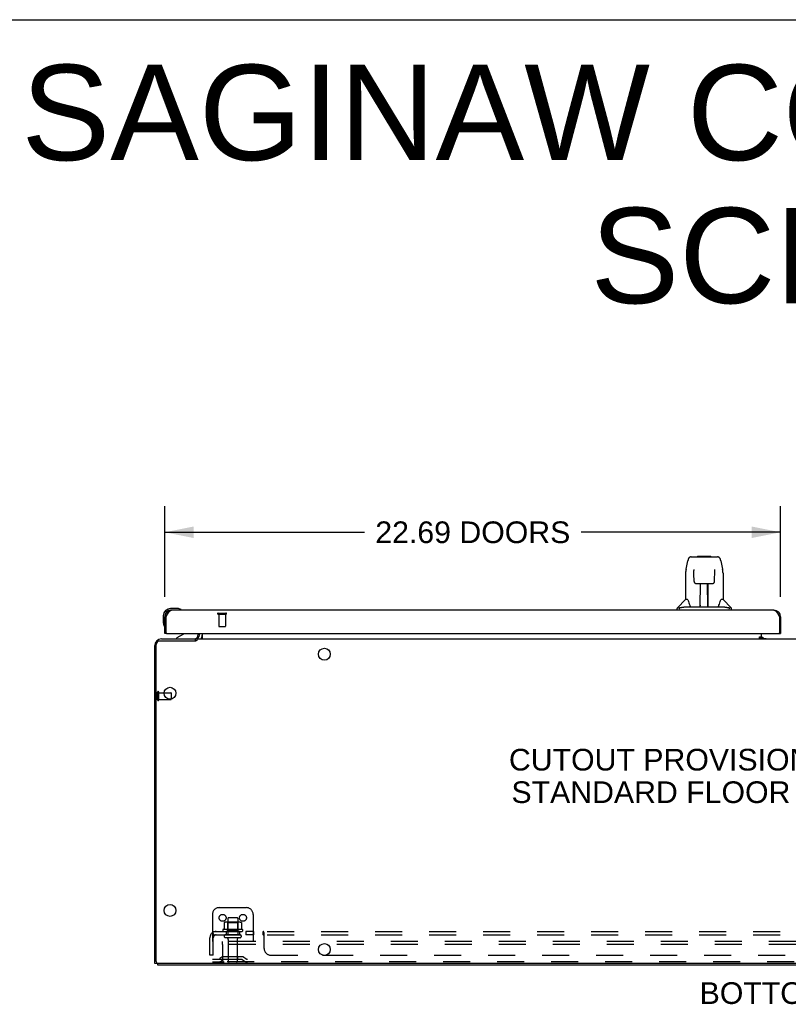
# Model space of a CAD drawing. Header units: inches. Extents: x 0 to 181, y 0 to 117.
# Tile 91 of 92: x 90 to 119, y 81 to 117. Entities that reach past the tile are written whole.
import ezdxf

# ---------------------------------------------------------------- set-up
doc = ezdxf.new("R2010")
doc.units = ezdxf.units.IN
doc.header["$LTSCALE"] = 9.946809
doc.header["$MEASUREMENT"] = 0
doc.linetypes.add('HIDDEN', pattern=[0.2, 0.1, -0.1])
doc.layers.get('0').update_dxf_attribs({"linetype": 'CONTINUOUS'})
for name, color, linetype in [('02___PRT_ALL_AXES', 7, 'CONTINUOUS'), ('DEFAULT_2', 8, 'HIDDEN'), ('DIMENSIONS', 7, 'CONTINUOUS')]:
    doc.layers.add(name, color=color, linetype=linetype)
doc.styles.get("Standard").update_dxf_attribs({"font": 'arial.ttf'})
doc.dimstyles.new('DIMSTYLE_1', dxfattribs={"dimtxt": 0.797872, "dimasz": 1.06383, "dimexe": 0.09, "dimexo": 0.07, "dimgap": 0.0375, "dimtad": 0, "dimtih": 1, "dimtoh": 1, "dimzin": 4, "dimdsep": 46, "dimtxsty": 'Standard', "dimblk": '_FILLED', "dimblk1": '_FILLED', "dimblk2": '_FILLED', "dimcen": 0.09, "dimazin": 1, "dimtfac": 1, "dimtofl": 0, "dimtmove": 0, "dimatfit": 3, "dimldrblk": '_FILLED', "dimfxl": 1, "dimtolj": 1, "dimtzin": 4, "dimarcsym": 0})

# ---------------------------------------------------------------- blocks, each defined once
blk = doc.blocks.new('_FILLED')
at = {"color": 0, "linetype": 'ByBlock'}
blk.add_solid([(0, 0), (-1, 0.2), (-1, -0.2)], dxfattribs=at)
blk = doc.blocks.new('*D18')
at = {"layer": 'DIMENSIONS', "color": 2, "linetype": 'Continuous'}
for p, q in [((95.778, 95.773), (95.778, 99.102)), ((118.465, 95.773), (118.465, 99.102)), ((95.778, 98.145), (103.134, 98.145)), ((118.465, 98.145), (111.11, 98.145))]:
    blk.add_line(p, q, dxfattribs=at)
at = {"layer": 'DIMENSIONS', "color": 2, "linetype": 'Continuous', "xscale": 1.0638297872, "yscale": 1.0638297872, "zscale": 1.0638297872, "rotation": 180}
blk.add_blockref('_FILLED', (95.778, 98.145), dxfattribs=at)
at = {"layer": 'DIMENSIONS', "color": 2, "linetype": 'Continuous', "xscale": 1.0638297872, "yscale": 1.0638297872, "zscale": 1.0638297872}
blk.add_blockref('_FILLED', (118.465, 98.145), dxfattribs=at)
at = {"layer": 'DIMENSIONS', "color": 2, "linetype": 'Continuous', "insert": (107.122, 98.544), "char_height": 0.79787, "width": 7.17788, "attachment_point": 2, "line_spacing_factor": 0.9}
blk.add_mtext('22.69 DOORS', dxfattribs=at)

msp = doc.modelspace()

# ---------------------------------------------------------------- linework, layer by layer
at = {"color": 7, "linetype": 'Continuous'}
for p, q in [((0, 117.021), (180.851, 117.021)), ((115.168, 97.244), (116.052, 97.244)), ((115.255, 97.244), (115.253, 97.244)), ((115.415, 97.263), (115.395, 97.244)), ((115.415, 97.263), (115.891, 97.263)), ((115.891, 97.263), (115.911, 97.244)), ((116.052, 97.244), (116.138, 97.244)), ((114.979, 96.784), (115.044, 97.089)), ((116.262, 97.089), (116.327, 96.784)), ((114.964, 96.641), (114.964, 95.669)), ((115.265, 96.769), (115.265, 96.767)), ((115.265, 96.767), (115.265, 96.763)), ((115.265, 96.763), (115.265, 96.759)), ((115.265, 96.759), (115.265, 96.751)), ((115.265, 96.751), (115.266, 96.743)), ((115.268, 96.62), (115.266, 96.743)), ((115.273, 96.337), (115.268, 96.62)), ((116.033, 96.337), (116.04, 96.747)), ((116.04, 96.747), (116.041, 96.756)), ((116.041, 96.761), (116.041, 96.765)), ((116.041, 96.756), (116.041, 96.761)), ((116.342, 96.64), (116.342, 95.669)), ((115.353, 96.26), (115.473, 96.26)), ((115.504, 95.413), (115.518, 96.261)), ((115.511, 95.844), (115.511, 96.261)), ((115.779, 95.393), (115.764, 96.261)), ((115.795, 95.393), (115.795, 96.261)), ((115.833, 96.26), (115.953, 96.26)), ((115.515, 96.035), (115.511, 96.035)), ((115.514, 96.023), (115.511, 96.023)), ((115.795, 96.035), (115.768, 96.035)), ((115.795, 96.023), (115.768, 96.023)), ((115.772, 95.795), (115.795, 95.795)), ((115.795, 95.791), (115.772, 95.791)), ((114.958, 95.663), (114.661, 95.366)), ((114.801, 95.366), (114.733, 95.366)), ((114.926, 95.393), (116.38, 95.393)), ((115.037, 95.669), (114.964, 95.669)), ((115.505, 95.465), (115.504, 95.439)), ((115.511, 95.393), (115.511, 95.398)), ((115.778, 95.439), (115.778, 95.465)), ((116.342, 95.669), (116.269, 95.669)), ((116.348, 95.663), (116.645, 95.366)), ((116.573, 95.366), (116.504, 95.366)), ((95.718, 95.072), (95.718, 94.816)), ((95.778, 95.072), (95.778, 95.029)), ((95.778, 95.029), (95.82, 95.029)), ((96.237, 95.335), (95.981, 95.335)), ((96.024, 95.275), (95.981, 95.275)), ((96.275, 95.332), (96.237, 95.335)), ((96.373, 95.289), (96.373, 95.289)), ((114.649, 95.275), (114.649, 95.338)), ((116.657, 95.275), (116.657, 95.338)), ((118.465, 95.029), (118.423, 95.029)), ((95.718, 94.816), (95.721, 94.778)), ((95.763, 94.687), (95.764, 94.683)), ((95.764, 94.683), (95.764, 94.682)), ((95.84, 94.421), (95.778, 94.421)), ((96.458, 94.394), (96.22, 94.256)), ((97.007, 94.421), (97.007, 94.374)), ((97.153, 94.421), (97.153, 94.246)), ((117.689, 94.247), (117.689, 94.297)), ((117.689, 94.297), (117.757, 94.297)), ((117.757, 94.252), (117.757, 94.421)), ((117.828, 94.228), (117.764, 94.292)), ((118.403, 94.421), (118.465, 94.421)), ((95.455, 82.332), (95.455, 94.01)), ((96.91, 94.14), (95.585, 94.14)), ((96.22, 94.217), (96.22, 94.256)), ((96.902, 94.14), (96.902, 94.217)), ((96.955, 94.217), (96.955, 94.167)), ((96.955, 94.217), (141.85, 94.217)), ((117.757, 94.247), (117.689, 94.247)), ((117.757, 94.217), (117.757, 94.247)), ((96.007, 92.227), (96.007, 92.003)), ((95.507, 82.269), (95.403, 82.269)), ((95.507, 82.27), (95.507, 82.217)), ((143.288, 82.269), (95.517, 82.269))]:
    msp.add_line(p, q, dxfattribs=at)
at = {"color": 3, "linetype": 'Continuous'}
for p, q in [((95.778, 94.421), (95.778, 95.029)), ((95.82, 95.029), (95.833, 95.053)), ((95.82, 94.441), (95.82, 95.029)), ((95.833, 95.053), (95.839, 95.065)), ((95.839, 95.065), (95.846, 95.077)), ((118.219, 95.275), (96.024, 95.275)), ((118.388, 95.094), (118.395, 95.083)), ((118.395, 95.083), (118.401, 95.071)), ((118.401, 95.071), (118.407, 95.059)), ((118.407, 95.059), (118.417, 95.041)), ((118.417, 95.041), (118.423, 95.029)), ((118.423, 95.029), (118.423, 94.441)), ((118.465, 95.029), (118.465, 94.421)), ((95.84, 94.421), (118.403, 94.421)), ((97.049, 94.36), (97.049, 94.421)), ((95.403, 82.269), (95.403, 93.971)), ((95.649, 94.217), (96.906, 94.217)), ((117.689, 94.252), (117.757, 94.252)), ((117.757, 94.228), (117.928, 94.228)), ((101.587, 82.571), (101.719, 82.571)), ((95.507, 82.217), (143.299, 82.217))]:
    msp.add_line(p, q, dxfattribs=at)
at = {"color": 7, "linetype": 'Continuous'}
for points in [[(115.168, 97.244), (115.165, 97.244), (115.152, 97.242), (115.139, 97.239), (115.126, 97.234), (115.115, 97.227), (115.105, 97.219), (115.095, 97.21), (115.087, 97.2), (115.08, 97.19), (115.074, 97.178), (115.068, 97.166), (115.062, 97.152), (115.057, 97.137), (115.052, 97.121), (115.047, 97.102), (115.044, 97.089)], [(116.262, 97.089), (116.259, 97.102), (116.254, 97.121), (116.249, 97.138), (116.244, 97.153), (116.238, 97.166), (116.232, 97.179), (116.225, 97.19), (116.218, 97.201), (116.21, 97.211), (116.201, 97.219), (116.19, 97.227), (116.179, 97.234), (116.167, 97.239), (116.154, 97.242), (116.14, 97.244), (116.138, 97.244)], [(114.979, 96.784), (114.973, 96.753), (114.968, 96.713), (114.965, 96.674), (114.964, 96.641)], [(115.265, 96.772), (115.265, 96.773), (115.265, 96.773), (115.265, 96.772), (115.265, 96.772), (115.265, 96.771), (115.265, 96.77), (115.265, 96.769)], [(116.041, 96.765), (116.041, 96.768), (116.041, 96.77), (116.041, 96.771), (116.041, 96.772), (116.041, 96.772), (116.041, 96.773)], [(116.342, 96.64), (116.341, 96.674), (116.338, 96.714), (116.333, 96.754), (116.327, 96.784)], [(115.273, 96.337), (115.274, 96.324), (115.278, 96.312), (115.283, 96.3), (115.29, 96.289), (115.299, 96.28), (115.309, 96.272), (115.32, 96.266), (115.331, 96.262), (115.343, 96.26), (115.352, 96.26)], [(115.473, 96.26), (115.477, 96.26), (115.485, 96.26), (115.494, 96.26), (115.502, 96.26), (115.509, 96.261)], [(115.509, 96.261), (115.797, 96.261), (115.805, 96.26), (115.813, 96.26), (115.821, 96.26), (115.83, 96.26), (115.833, 96.26)], [(115.954, 96.26), (115.964, 96.26), (115.976, 96.263), (115.987, 96.267), (115.998, 96.273), (116.008, 96.281), (116.017, 96.29), (116.024, 96.301), (116.029, 96.313), (116.032, 96.325), (116.033, 96.337)], [(114.73, 95.338), (114.729, 95.339), (114.727, 95.339), (114.726, 95.34), (114.725, 95.341), (114.725, 95.342), (114.724, 95.343), (114.723, 95.344), (114.722, 95.346), (114.722, 95.347), (114.722, 95.348), (114.721, 95.349), (114.721, 95.351), (114.721, 95.352), (114.721, 95.354), (114.722, 95.355), (114.723, 95.357), (114.723, 95.358), (114.724, 95.36), (114.726, 95.361), (114.727, 95.362), (114.728, 95.363), (114.73, 95.364), (114.731, 95.365), (114.733, 95.366)], [(114.801, 95.366), (114.801, 95.366), (114.801, 95.367), (114.801, 95.367), (114.8, 95.368), (114.8, 95.368), (114.8, 95.369), (114.8, 95.369), (114.8, 95.37), (114.8, 95.371), (114.801, 95.371), (114.801, 95.372), (114.802, 95.373), (114.803, 95.374), (114.803, 95.374), (114.804, 95.375), (114.805, 95.376), (114.806, 95.376), (114.807, 95.377), (114.808, 95.377), (114.81, 95.377), (114.811, 95.378), (114.812, 95.378), (114.813, 95.379), (114.814, 95.379), (114.815, 95.38), (114.816, 95.38), (114.818, 95.38), (114.819, 95.381), (114.821, 95.381), (114.822, 95.381), (114.823, 95.382), (114.825, 95.382), (114.827, 95.383), (114.828, 95.383), (114.83, 95.383), (114.832, 95.384), (114.834, 95.384), (114.836, 95.385), (114.838, 95.385), (114.839, 95.385), (114.841, 95.386), (114.843, 95.386), (114.846, 95.387), (114.848, 95.387), (114.85, 95.387), (114.852, 95.388), (114.854, 95.388), (114.857, 95.388), (114.859, 95.389), (114.862, 95.389), (114.865, 95.389), (114.868, 95.39), (114.871, 95.39), (114.874, 95.391), (114.877, 95.391), (114.881, 95.391), (114.884, 95.392), (114.888, 95.392), (114.892, 95.392), (114.896, 95.392), (114.901, 95.393), (114.906, 95.393), (114.91, 95.393), (114.915, 95.393), (114.921, 95.393), (114.926, 95.393)], [(115.034, 95.669), (115.04, 95.659), (115.053, 95.63), (115.068, 95.595), (115.084, 95.552), (115.1, 95.504), (115.114, 95.457)], [(115.114, 95.457), (115.117, 95.448), (115.122, 95.436), (115.127, 95.425), (115.132, 95.417)], [(115.132, 95.417), (115.137, 95.409), (115.143, 95.403), (115.15, 95.398), (115.157, 95.395), (115.164, 95.393), (115.167, 95.393)], [(116.139, 95.393), (116.141, 95.393), (116.149, 95.395), (116.156, 95.398), (116.163, 95.403), (116.168, 95.409), (116.174, 95.416)], [(116.174, 95.416), (116.179, 95.425), (116.184, 95.435), (116.189, 95.448), (116.192, 95.457)], [(116.192, 95.457), (116.206, 95.503), (116.221, 95.551), (116.237, 95.593), (116.252, 95.629), (116.266, 95.658), (116.272, 95.669)], [(116.38, 95.393), (116.385, 95.393), (116.39, 95.393), (116.396, 95.393), (116.4, 95.393), (116.405, 95.393), (116.409, 95.392), (116.414, 95.392), (116.418, 95.392), (116.422, 95.392), (116.425, 95.391), (116.429, 95.391), (116.432, 95.391), (116.435, 95.39), (116.438, 95.39), (116.441, 95.389), (116.444, 95.389), (116.446, 95.389), (116.449, 95.388), (116.451, 95.388), (116.454, 95.388), (116.456, 95.387), (116.458, 95.387), (116.46, 95.387), (116.462, 95.386), (116.464, 95.386), (116.466, 95.385), (116.468, 95.385), (116.47, 95.385), (116.472, 95.384), (116.474, 95.384), (116.476, 95.383), (116.478, 95.383), (116.479, 95.383), (116.481, 95.382), (116.482, 95.382), (116.484, 95.381), (116.485, 95.381), (116.487, 95.381), (116.488, 95.38), (116.489, 95.38), (116.491, 95.38), (116.492, 95.379), (116.493, 95.379), (116.494, 95.378), (116.495, 95.378), (116.496, 95.377), (116.497, 95.377), (116.498, 95.377), (116.5, 95.376), (116.5, 95.376), (116.501, 95.375), (116.502, 95.374), (116.503, 95.374), (116.504, 95.373), (116.505, 95.372), (116.505, 95.371), (116.506, 95.371), (116.506, 95.37), (116.506, 95.369), (116.506, 95.369), (116.506, 95.368), (116.506, 95.368), (116.505, 95.367), (116.505, 95.367), (116.505, 95.366), (116.504, 95.366)], [(116.573, 95.366), (116.575, 95.365), (116.576, 95.364), (116.578, 95.363), (116.579, 95.362), (116.581, 95.361), (116.582, 95.359), (116.583, 95.358), (116.584, 95.356), (116.584, 95.355), (116.585, 95.353), (116.585, 95.351), (116.585, 95.35), (116.584, 95.348), (116.584, 95.347), (116.583, 95.346), (116.583, 95.344), (116.582, 95.343), (116.581, 95.342), (116.58, 95.341), (116.579, 95.34), (116.577, 95.339), (116.576, 95.338)], [(96.373, 95.289), (96.371, 95.289), (96.37, 95.289), (96.366, 95.29)], [(114.754, 95.322), (114.747, 95.326), (114.741, 95.33), (114.735, 95.334), (114.73, 95.338)], [(116.576, 95.338), (116.571, 95.334), (116.565, 95.33), (116.558, 95.326), (116.552, 95.322)], [(95.764, 94.682), (95.765, 94.681), (95.765, 94.68)], [(96.938, 94.153), (96.935, 94.152), (96.933, 94.151), (96.932, 94.151), (96.93, 94.15), (96.928, 94.149), (96.926, 94.148), (96.924, 94.147), (96.921, 94.146), (96.919, 94.145), (96.917, 94.144), (96.914, 94.143), (96.912, 94.141), (96.91, 94.14)], [(96.955, 94.167), (96.954, 94.165), (96.953, 94.163), (96.951, 94.162), (96.95, 94.16), (96.949, 94.159), (96.947, 94.158), (96.946, 94.157), (96.945, 94.156), (96.944, 94.155), (96.943, 94.154), (96.941, 94.154), (96.94, 94.153), (96.939, 94.153), (96.938, 94.153)], [(97.121, 94.219), (97.12, 94.218), (97.119, 94.218), (97.117, 94.217), (97.116, 94.217)], [(97.131, 94.229), (97.129, 94.227), (97.128, 94.226), (97.127, 94.224), (97.125, 94.222), (97.124, 94.221), (97.123, 94.22), (97.121, 94.219)], [(97.125, 94.222), (97.124, 94.221), (97.123, 94.22)], [(97.131, 94.229), (97.129, 94.227), (97.128, 94.226)], [(97.137, 94.239), (97.136, 94.237), (97.134, 94.235), (97.133, 94.233), (97.131, 94.229)], [(97.143, 94.244), (97.142, 94.243), (97.14, 94.242), (97.139, 94.24), (97.137, 94.239), (97.136, 94.237), (97.134, 94.235), (97.133, 94.233)], [(97.153, 94.246), (97.152, 94.246), (97.15, 94.246), (97.148, 94.246), (97.147, 94.246), (97.145, 94.245), (97.143, 94.244), (97.142, 94.243), (97.14, 94.242), (97.139, 94.24)], [(97.152, 94.246), (97.15, 94.246), (97.148, 94.246), (97.147, 94.246), (97.145, 94.245)]]:
    msp.add_lwpolyline(points, dxfattribs=at)
at = {"color": 3, "linetype": 'Continuous'}
for points in [[(95.846, 95.077), (95.852, 95.089), (95.855, 95.094), (95.858, 95.1), (95.861, 95.106), (95.865, 95.112), (95.868, 95.117), (95.871, 95.123), (95.874, 95.129), (95.877, 95.134), (95.881, 95.14), (95.884, 95.145), (95.887, 95.15), (95.89, 95.155), (95.893, 95.161), (95.897, 95.166), (95.9, 95.171), (95.903, 95.176), (95.906, 95.18), (95.909, 95.185), (95.913, 95.19), (95.916, 95.194), (95.919, 95.199), (95.922, 95.203), (95.925, 95.207), (95.929, 95.211), (95.932, 95.215), (95.935, 95.219), (95.938, 95.223), (95.941, 95.227), (95.945, 95.23), (95.948, 95.234), (95.951, 95.237), (95.954, 95.24), (95.957, 95.243), (95.961, 95.246), (95.964, 95.249), (95.967, 95.252), (95.97, 95.254), (95.973, 95.256), (95.977, 95.259), (95.98, 95.261), (95.983, 95.263), (95.986, 95.265), (95.989, 95.266), (95.992, 95.268), (95.996, 95.269), (95.999, 95.271), (96.002, 95.272), (96.005, 95.273), (96.008, 95.273), (96.012, 95.274), (96.015, 95.275), (96.018, 95.275), (96.021, 95.275), (96.024, 95.275)], [(118.219, 95.275), (118.222, 95.275), (118.225, 95.275), (118.229, 95.275), (118.232, 95.274), (118.235, 95.273), (118.238, 95.273), (118.241, 95.272), (118.245, 95.271), (118.248, 95.269), (118.251, 95.268), (118.254, 95.266), (118.257, 95.265), (118.26, 95.263), (118.264, 95.261), (118.267, 95.259), (118.27, 95.256), (118.273, 95.254), (118.276, 95.252), (118.28, 95.249), (118.283, 95.246), (118.286, 95.243), (118.289, 95.24), (118.292, 95.237), (118.296, 95.234), (118.299, 95.23), (118.302, 95.227), (118.305, 95.223), (118.308, 95.219), (118.312, 95.215), (118.315, 95.211), (118.318, 95.207), (118.321, 95.203), (118.324, 95.199), (118.328, 95.194), (118.331, 95.19), (118.334, 95.185), (118.337, 95.18), (118.34, 95.176), (118.344, 95.171), (118.347, 95.166), (118.35, 95.161), (118.353, 95.155), (118.356, 95.15), (118.36, 95.145), (118.363, 95.14), (118.366, 95.134), (118.369, 95.129), (118.372, 95.123), (118.376, 95.117), (118.379, 95.112), (118.382, 95.106), (118.385, 95.1), (118.388, 95.094)]]:
    msp.add_lwpolyline(points, dxfattribs=at)
at = {"color": 7, "linetype": 'Continuous'}
for centre in [(101.653, 93.655), (95.965, 92.217), (95.965, 84.217), (101.653, 82.78)]:
    msp.add_circle(centre, 0.219, dxfattribs=at)
for centre, radius, start, end in [((114.688, 95.338), 0.0394, 135, 180), ((114.972, 95.649), 0.0197, 90, 135), ((115.523, 95.413), 0.0197, 179, 270), ((115.523, 95.413), 0.0197, 260.739, 269.9232), ((115.759, 95.413), 0.0197, 270, 1), ((115.759, 95.413), 0.0197, 270.0771, 272.6469), ((116.334, 95.649), 0.0197, 45, 90), ((116.618, 95.338), 0.0394, 0, 45), ((95.981, 95.072), 0.263, 90, 180), ((95.981, 95.072), 0.203, 90, 180), ((96.237, 95.085), 0.25, 59.1101, 90), ((96.358, 95.29), 0.015, 270, 353.6204), ((96.358, 95.287), 0.015, 6.3796, 59.1101), ((95.968, 94.816), 0.25, 180, 210.8899), ((95.766, 94.695), 0.015, 210.8899, 263.6204), ((95.763, 94.695), 0.015, 276.3796, 360), ((96.408, 94.481), 0.1, 300.092, 323.4532), ((96.85, 94.374), 0.157, 270, 360), ((96.906, 94.36), 0.246, 324.6629, 360), ((95.585, 94.01), 0.13, 90, 180), ((95.997, 92.227), 0.01, 360, 90), ((95.517, 82.332), 0.0625, 180, 270)]:
    msp.add_arc(centre, radius, start, end, dxfattribs=at)
at = {"color": 3, "linetype": 'Continuous'}
for centre, radius, start, end in [((96.024, 95.029), 0.246, 90, 180), ((118.219, 95.029), 0.246, 0, 90), ((95.84, 94.441), 0.02, 180, 270), ((96.906, 94.36), 0.142, 270, 360), ((117.872, 94.332), 0.115, 192.8571, 244.7498), ((118.403, 94.441), 0.02, 270, 360), ((95.649, 93.971), 0.246, 90, 180)]:
    msp.add_arc(centre, radius, start, end, dxfattribs=at)
at = {"color": 7, "linetype": 'Continuous'}
for centre, start_param, end_param in [((115.503, 95.433), -1.369355, -1.26493), ((115.779, 95.433), -1.875951, -1.570796)]:
    msp.add_ellipse(centre, major_axis=(0.0394, 0), ratio=1, start_param=start_param, end_param=end_param, dxfattribs=at)
at = {"layer": '02___PRT_ALL_AXES', "color": 8, "linetype": 'HIDDEN'}
for p, q in [((97.758, 95.128), (97.758, 94.681)), ((97.758, 95.128), (98.006, 95.128)), ((98.006, 95.128), (98.006, 94.681)), ((95.55, 91.989), (95.55, 92.237)), ((95.55, 92.237), (95.748, 92.237)), ((95.55, 91.989), (95.997, 91.989)), ((98.095, 83.916), (98.095, 83.321)), ((98.461, 83.916), (98.461, 83.321)), ((98.634, 83.516), (97.922, 83.516)), ((97.944, 83.446), (98.028, 83.446)), ((98.028, 83.446), (98.028, 83.321)), ((98.528, 83.446), (98.028, 83.446)), ((98.528, 83.446), (98.528, 83.321)), ((98.528, 83.446), (98.612, 83.446)), ((98.756, 83.446), (98.756, 83.321)), ((99.037, 83.446), (98.756, 83.446)), ((99.037, 83.446), (99.037, 83.321)), ((98.528, 83.321), (98.028, 83.321)), ((98.112, 83.153), (98.112, 82.351)), ((98.444, 83.153), (98.444, 82.351)), ((99.037, 83.321), (98.756, 83.321))]:
    msp.add_line(p, q, dxfattribs=at)
at = {"layer": '02___PRT_ALL_AXES', "color": 3, "linetype": 'Continuous'}
msp.add_line((117.928, 94.228), (117.928, 94.217), dxfattribs=at)
at = {"layer": '02___PRT_ALL_AXES', "color": 7, "linetype": 'Continuous'}
msp.add_line((95.748, 92.237), (95.997, 92.237), dxfattribs=at)
for start, end in [(175.1015, 175.7578), (170.8498, 171.3733)]:
    msp.add_arc((95.981, 95.072), 0.263, start, end, dxfattribs=at)
at = {"layer": '02___PRT_ALL_AXES', "color": 8, "linetype": 'HIDDEN'}
for centre, radius, start, end in [((97.944, 83.485), 0.0384, 124.4497, 270), ((98.278, 82.916), 0.698, 117.6814, 120.6631), ((98.278, 82.916), 0.698, 59.3369, 62.3186), ((98.612, 83.485), 0.0384, 270, 55.5503)]:
    msp.add_arc(centre, radius, start, end, dxfattribs=at)
at = {"layer": 'DEFAULT_2', "color": 8, "linetype": 'HIDDEN'}
for p, q in [((97.74, 95.171), (98.024, 95.171)), ((97.74, 95.128), (98.024, 95.128)), ((97.768, 94.671), (97.996, 94.671)), ((95.507, 91.971), (95.507, 92.255)), ((95.55, 91.971), (95.55, 92.255)), ((96.007, 91.999), (96.007, 92.003)), ((97.778, 84.321), (98.778, 84.321)), ((97.528, 84.071), (97.528, 82.321)), ((97.959, 83.761), (97.959, 83.543)), ((98.534, 83.782), (98.022, 83.782)), ((98.094, 83.762), (98.074, 83.782)), ((98.094, 83.466), (98.094, 83.762)), ((98.461, 83.762), (98.094, 83.762)), ((98.431, 83.946), (98.125, 83.946)), ((98.461, 83.762), (98.481, 83.782)), ((98.461, 83.466), (98.461, 83.762)), ((98.597, 83.761), (98.597, 83.543)), ((99.028, 84.071), (99.028, 82.321)), ((97.559, 83.321), (97.559, 83.446)), ((97.559, 83.446), (141.247, 83.446)), ((98.094, 83.466), (98.074, 83.446)), ((98.461, 83.466), (98.094, 83.466)), ((98.461, 83.466), (98.481, 83.446)), ((99.399, 83.321), (99.399, 83.446)), ((99.4, 83.446), (99.399, 83.446)), ((99.405, 83.444), (99.403, 83.445)), ((97.434, 82.571), (97.434, 83.209)), ((97.521, 83.392), (97.6, 83.296)), ((97.559, 83.321), (141.247, 83.321)), ((97.559, 82.571), (97.559, 83.209)), ((97.903, 82.967), (97.903, 83.071)), ((140.903, 83.071), (97.903, 83.071)), ((98.542, 83.215), (98.013, 83.215)), ((99.414, 83.307), (99.412, 83.311)), ((99.434, 83.296), (99.432, 83.295)), ((99.434, 82.821), (99.434, 83.392)), ((97.903, 82.967), (97.903, 82.381)), ((140.903, 82.967), (97.903, 82.967)), ((97.559, 82.571), (97.434, 82.571)), ((97.528, 82.425), (99.028, 82.425)), ((97.528, 82.321), (97.963, 82.321)), ((97.871, 82.494), (97.803, 82.445)), ((97.932, 82.409), (97.864, 82.36)), ((98.618, 82.515), (97.937, 82.515)), ((98.618, 82.411), (97.937, 82.411)), ((140.843, 82.321), (97.963, 82.321)), ((98.103, 82.515), (98.103, 82.411)), ((98.453, 82.515), (98.453, 82.411)), ((98.624, 82.409), (98.692, 82.36)), ((98.685, 82.494), (98.753, 82.445)), ((99.684, 82.571), (101.587, 82.571)), ((101.719, 82.571), (137.087, 82.571))]:
    msp.add_line(p, q, dxfattribs=at)
for points in [[(97.965, 83.77), (97.964, 83.769), (97.962, 83.768), (97.961, 83.767), (97.96, 83.766), (97.96, 83.764), (97.959, 83.762), (97.959, 83.761)], [(98.591, 83.77), (98.592, 83.769), (98.594, 83.768), (98.595, 83.767), (98.596, 83.766), (98.596, 83.764), (98.597, 83.762), (98.597, 83.761)], [(97.521, 83.392), (97.523, 83.394), (97.525, 83.397), (97.527, 83.399), (97.529, 83.402), (97.531, 83.406), (97.533, 83.409), (97.534, 83.413), (97.536, 83.417)], [(97.536, 83.417), (97.539, 83.424), (97.54, 83.427), (97.542, 83.43), (97.544, 83.433), (97.545, 83.436), (97.547, 83.439), (97.549, 83.441), (97.551, 83.443), (97.553, 83.444), (97.554, 83.445), (97.556, 83.446), (97.558, 83.446), (97.559, 83.446)], [(97.959, 83.543), (97.959, 83.542), (97.959, 83.54), (97.958, 83.539), (97.958, 83.539), (97.958, 83.538), (97.957, 83.537), (97.957, 83.537), (97.957, 83.536), (97.956, 83.536), (97.956, 83.536), (97.956, 83.535), (97.955, 83.535), (97.955, 83.535), (97.955, 83.535), (97.955, 83.534), (97.954, 83.534), (97.954, 83.534), (97.954, 83.534)], [(98.602, 83.534), (98.602, 83.534), (98.602, 83.534), (98.601, 83.534), (98.601, 83.535), (98.601, 83.535), (98.6, 83.535), (98.6, 83.535), (98.6, 83.536), (98.6, 83.536), (98.599, 83.536), (98.599, 83.537), (98.598, 83.537), (98.598, 83.538), (98.598, 83.539), (98.597, 83.539), (98.597, 83.54), (98.597, 83.542), (98.597, 83.543)], [(99.412, 83.436), (99.411, 83.439), (99.409, 83.441), (99.407, 83.443), (99.405, 83.444), (99.403, 83.445), (99.402, 83.446), (99.4, 83.446), (99.399, 83.446)], [(99.417, 83.427), (99.416, 83.43), (99.414, 83.433), (99.412, 83.436), (99.411, 83.439), (99.409, 83.441)], [(99.42, 83.42), (99.419, 83.424), (99.417, 83.427)], [(99.429, 83.399), (99.428, 83.402), (99.426, 83.406), (99.425, 83.409), (99.423, 83.413), (99.42, 83.42)], [(99.433, 83.394), (99.431, 83.397), (99.429, 83.399)], [(97.559, 83.381), (97.559, 83.381), (97.559, 83.381), (97.559, 83.381), (97.559, 83.381), (97.559, 83.381), (97.559, 83.38), (97.559, 83.38), (97.559, 83.38), (97.559, 83.379), (97.559, 83.379), (97.559, 83.378)], [(97.582, 83.317), (97.582, 83.317), (97.582, 83.317), (97.582, 83.317), (97.582, 83.318), (97.582, 83.318), (97.581, 83.319), (97.581, 83.319), (97.581, 83.319), (97.581, 83.32), (97.58, 83.321), (97.58, 83.321), (97.58, 83.322), (97.579, 83.322), (97.579, 83.323), (97.579, 83.323), (97.578, 83.324), (97.578, 83.325), (97.578, 83.325), (97.577, 83.326), (97.577, 83.327), (97.577, 83.327), (97.576, 83.328), (97.576, 83.329), (97.575, 83.329), (97.575, 83.33), (97.575, 83.331), (97.574, 83.332), (97.574, 83.332), (97.574, 83.333), (97.573, 83.334), (97.573, 83.335), (97.573, 83.335), (97.572, 83.336), (97.572, 83.337), (97.572, 83.338), (97.571, 83.339), (97.571, 83.34), (97.571, 83.341), (97.57, 83.341), (97.57, 83.342), (97.569, 83.343), (97.569, 83.344), (97.569, 83.345), (97.568, 83.346), (97.568, 83.347), (97.568, 83.348), (97.567, 83.349), (97.567, 83.35), (97.567, 83.351), (97.566, 83.352), (97.566, 83.353), (97.565, 83.354), (97.565, 83.355), (97.565, 83.356), (97.564, 83.357), (97.564, 83.359), (97.564, 83.36), (97.564, 83.361), (97.563, 83.362), (97.563, 83.363), (97.563, 83.364), (97.562, 83.365), (97.562, 83.366), (97.562, 83.367), (97.562, 83.368), (97.561, 83.369), (97.561, 83.37), (97.561, 83.371), (97.561, 83.372), (97.561, 83.372), (97.56, 83.373), (97.56, 83.374), (97.56, 83.375), (97.56, 83.376), (97.56, 83.377), (97.56, 83.378), (97.559, 83.378), (97.559, 83.379), (97.559, 83.38), (97.559, 83.38), (97.559, 83.381), (97.559, 83.381)], [(97.587, 83.303), (97.583, 83.307), (97.581, 83.309), (97.579, 83.311), (97.576, 83.313), (97.574, 83.314), (97.572, 83.316), (97.569, 83.318), (97.567, 83.319), (97.565, 83.32), (97.563, 83.321), (97.561, 83.321), (97.559, 83.321)], [(97.579, 83.321), (97.58, 83.321), (97.58, 83.32), (97.58, 83.32), (97.581, 83.319), (97.581, 83.319), (97.581, 83.318), (97.582, 83.318), (97.582, 83.318), (97.582, 83.317), (97.582, 83.317), (97.582, 83.317), (97.582, 83.317)], [(97.6, 83.296), (97.599, 83.295), (97.599, 83.295), (97.598, 83.295), (97.597, 83.296), (97.596, 83.296), (97.595, 83.297), (97.593, 83.298), (97.592, 83.299), (97.59, 83.3), (97.588, 83.302), (97.587, 83.303)], [(99.409, 83.314), (99.408, 83.316), (99.406, 83.318), (99.405, 83.319), (99.403, 83.32), (99.402, 83.321), (99.4, 83.321), (99.399, 83.321)], [(99.402, 83.321), (99.4, 83.321), (99.399, 83.321)], [(99.412, 83.311), (99.41, 83.313), (99.409, 83.314), (99.408, 83.316), (99.406, 83.318), (99.405, 83.319), (99.403, 83.32)], [(99.424, 83.297), (99.423, 83.298), (99.421, 83.299), (99.42, 83.3), (99.418, 83.302), (99.417, 83.303), (99.416, 83.305), (99.414, 83.307)], [(99.434, 83.296), (99.432, 83.295), (99.431, 83.295), (99.429, 83.295), (99.427, 83.296), (99.426, 83.296), (99.424, 83.297), (99.423, 83.298), (99.421, 83.299), (99.42, 83.3), (99.418, 83.302), (99.417, 83.303), (99.416, 83.305)], [(99.431, 83.295), (99.429, 83.295), (99.427, 83.296)], [(99.434, 83.392), (99.433, 83.394), (99.431, 83.397)]]:
    msp.add_lwpolyline(points, dxfattribs=at)
for centre in [(97.903, 83.946), (98.653, 83.946)]:
    msp.add_circle(centre, 0.128, dxfattribs=at)
for centre, radius, start, end in [((97.74, 95.15), 0.0215, 90, 270), ((98.024, 95.15), 0.0215, 270, 90), ((97.768, 94.681), 0.01, 180, 270), ((97.996, 94.681), 0.01, 270, 360), ((95.528, 92.255), 0.0215, 360, 180), ((95.528, 91.971), 0.0215, 180, 0), ((95.997, 91.999), 0.01, 270, 0), ((97.778, 84.071), 0.25, 90, 180), ((98.778, 84.071), 0.25, 0, 90), ((98.022, 83.641), 0.141, 90, 113.95), ((98.125, 83.916), 0.03, 90, 180), ((98.431, 83.916), 0.03, 0, 90), ((98.534, 83.641), 0.141, 66.05, 90), ((97.671, 83.209), 0.237, 90, 180), ((97.671, 83.209), 0.112, 90, 180), ((98.013, 83.268), 0.053, 90, 270), ((98.049, 83.153), 0.0625, 0, 90), ((98.506, 83.153), 0.0625, 90, 180), ((98.542, 83.268), 0.053, 270, 90), ((99.684, 82.821), 0.25, 180, 270), ((97.742, 82.529), 0.104, 270, 305.7539), ((97.742, 82.529), 0.208, 270, 305.7539), ((97.937, 82.401), 0.114, 90, 125.7539), ((97.963, 82.381), 0.06, 180, 270), ((97.937, 82.401), 0.01, 90, 125.7539), ((98.142, 82.351), 0.03, 180, 270), ((98.414, 82.351), 0.03, 270, 360), ((98.618, 82.401), 0.114, 54.2461, 90), ((98.618, 82.401), 0.01, 54.2461, 90), ((98.814, 82.529), 0.208, 234.2461, 270), ((98.814, 82.529), 0.104, 234.2461, 270)]:
    msp.add_arc(centre, radius, start, end, dxfattribs=at)

# ---------------------------------------------------------------- texts
at = {"layer": 'DIMENSIONS', "color": 2, "linetype": 'Continuous', "attachment_point": 2, "line_spacing_factor": 0.9}
for s, insert, char_height, width in [('SAGINAW CONTROL & ENGINEERING\\PSCE-60EL4812SSST', (134.899, 115.359), 3.51064, 88.66646), ('CUTOUT PROVISIONS FOR MOUNTING A\\PSTANDARD FLOOR KIT TO THE BOTTOM', (119.443, 90.169), 0.79787, 21.94001), ('BOTTOM VIEW', (119.443, 81.573), 0.79787, 7.90754)]:
    msp.add_mtext(s, dxfattribs=dict(at, insert=insert, char_height=char_height, width=width))

# ---------------------------------------------------------------- dimensions: what is measured, and where the dimension line sits
at = {"layer": 'DIMENSIONS', "color": 2, "linetype": 'Continuous'}
dim = msp.add_linear_dim(base=(118.465, 98.145), p1=(95.778, 95.703), p2=(118.465, 95.703), text='<> DOORS', dimstyle='DIMSTYLE_1', dxfattribs=at)
dim.commit()
dim.dimension.update_dxf_attribs({"geometry": '*D18', "text_midpoint": (107.122, 98.145), "dimtype": 160})

doc.saveas('drawing.dxf')
